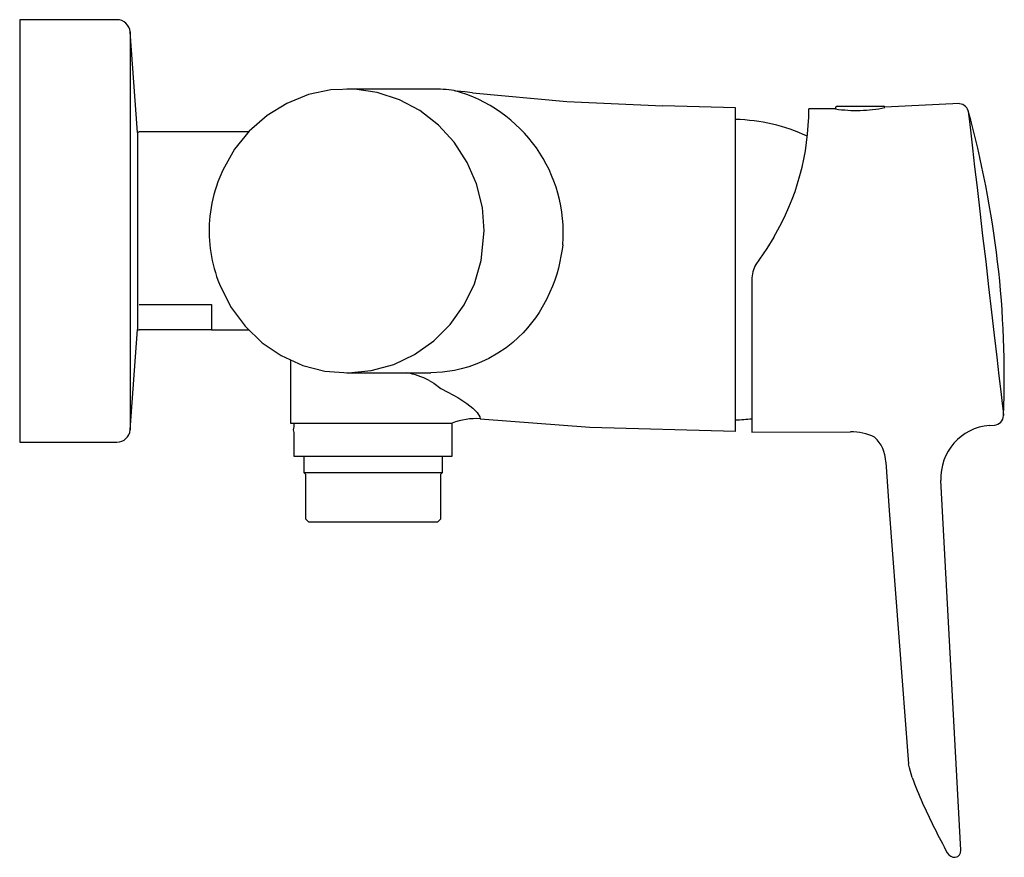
# Model space of a CAD drawing. Header units: millimetres. Extents: x 3993.487 to 3993.636, y 1885.738 to 1885.865.
import ezdxf

# ---------------------------------------------------------------- set-up
doc = ezdxf.new("R2010")
doc.units = ezdxf.units.MM
doc.layers.add('SANINDUSA', color=3, linetype='Continuous')

msp = doc.modelspace()

# ---------------------------------------------------------------- linework, layer by layer
at = {"layer": 'SANINDUSA'}
for p, q in [((3993.501397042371, 1885.86492102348), (3993.486659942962, 1885.86492102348)), ((3993.486659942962, 1885.86492102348), (3993.486659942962, 1885.80092102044)), ((3993.504486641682, 1885.847832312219), (3993.503391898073, 1885.86306439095)), ((3993.503391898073, 1885.86306439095), (3993.503391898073, 1885.802777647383)), ((3993.503391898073, 1885.86306439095), (3993.503391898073, 1885.84692102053)), ((3993.549182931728, 1885.854421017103), (3993.536219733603, 1885.854421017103)), ((3993.595073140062, 1885.85155338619), (3993.584098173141, 1885.851890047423)), ((3993.595073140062, 1885.802556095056), (3993.595073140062, 1885.85155338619)), ((3993.610223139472, 1885.851439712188), (3993.606182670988, 1885.85143047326)), ((3993.610223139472, 1885.851561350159), (3993.610223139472, 1885.851393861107)), ((3993.610473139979, 1885.851811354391), (3993.617473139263, 1885.851811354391)), ((3993.629005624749, 1885.8522169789), (3993.617690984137, 1885.851684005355)), ((3993.504486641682, 1885.847832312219), (3993.504486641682, 1885.818009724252)), ((3993.515736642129, 1885.847921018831), (3993.504736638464, 1885.847921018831)), ((3993.521327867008, 1885.847921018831), (3993.515736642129, 1885.847921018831)), ((3993.597569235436, 1885.825497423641), (3993.597569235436, 1885.802421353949)), ((3993.504736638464, 1885.821783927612), (3993.515736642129, 1885.821783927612)), ((3993.515736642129, 1885.821783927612), (3993.515736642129, 1885.817921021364)), ((3993.503391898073, 1885.818921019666), (3993.503391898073, 1885.802777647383)), ((3993.504486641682, 1885.818171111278), (3993.504486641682, 1885.818009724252)), ((3993.503391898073, 1885.802777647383), (3993.504486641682, 1885.818009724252)), ((3993.515736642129, 1885.817921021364), (3993.504736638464, 1885.817921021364)), ((3993.515736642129, 1885.817921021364), (3993.521385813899, 1885.817921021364)), ((3993.527682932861, 1885.813397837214), (3993.527682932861, 1885.803803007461)), ((3993.536219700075, 1885.811421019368), (3993.548938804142, 1885.811423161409)), ((3993.527682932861, 1885.803803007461), (3993.55218293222, 1885.803803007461)), ((3993.528182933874, 1885.803803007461), (3993.528182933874, 1885.803235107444)), ((3993.55218293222, 1885.798803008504), (3993.55218293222, 1885.803803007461)), ((3993.633528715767, 1885.803444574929), (3993.634294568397, 1885.803511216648)), ((3993.528182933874, 1885.802370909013), (3993.528182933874, 1885.798803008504)), ((3993.597569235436, 1885.802421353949), (3993.612486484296, 1885.802463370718)), ((3993.486659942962, 1885.80092102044), (3993.501397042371, 1885.80092102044)), ((3993.528182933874, 1885.798803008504), (3993.55218293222, 1885.798803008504)), ((3993.529682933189, 1885.798803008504), (3993.529682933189, 1885.796303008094)), ((3993.550682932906, 1885.796303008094), (3993.550682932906, 1885.798803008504)), ((3993.529682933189, 1885.796303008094), (3993.529932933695, 1885.796053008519)), ((3993.529682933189, 1885.796303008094), (3993.550682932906, 1885.796303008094)), ((3993.529932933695, 1885.796053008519), (3993.529932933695, 1885.789303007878)), ((3993.550432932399, 1885.796053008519), (3993.550682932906, 1885.796303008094)), ((3993.550432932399, 1885.789303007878), (3993.550432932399, 1885.796053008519)), ((3993.629218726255, 1885.739099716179), (3993.626205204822, 1885.795099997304)), ((3993.529932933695, 1885.789303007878), (3993.530432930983, 1885.788803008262)), ((3993.540627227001, 1885.788803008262), (3993.530432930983, 1885.788803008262)), ((3993.549932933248, 1885.788803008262), (3993.540627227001, 1885.788803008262)), ((3993.549932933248, 1885.788803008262), (3993.550432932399, 1885.789303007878))]:
    msp.add_line(p, q, dxfattribs=at)
at = {"layer": 'SANINDUSA', "flags": 128}
for points in [[(3993.516694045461, 1885.825450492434), (3993.517038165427, 1885.824580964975), (3993.518693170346, 1885.821328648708), (3993.520792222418, 1885.818491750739), (3993.523395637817, 1885.81598859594), (3993.526284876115, 1885.814029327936), (3993.529543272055, 1885.81255753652), (3993.53289746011, 1885.811696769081), (3993.536444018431, 1885.81142226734), (3993.539885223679, 1885.811757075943), (3993.543320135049, 1885.812710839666), (3993.546460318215, 1885.814203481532), (3993.54939603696, 1885.816277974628), (3993.551880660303, 1885.818760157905), (3993.553985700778, 1885.821721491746), (3993.555534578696, 1885.824913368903), (3993.556572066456, 1885.82842768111), (3993.557031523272, 1885.832921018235), (3993.556744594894, 1885.83647931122), (3993.555858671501, 1885.840037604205), (3993.554448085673, 1885.843297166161), (3993.552472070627, 1885.846351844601), (3993.550096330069, 1885.848945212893), (3993.547252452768, 1885.851151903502), (3993.544179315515, 1885.852786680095), (3993.540788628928, 1885.853896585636), (3993.537365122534, 1885.854388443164), (3993.53381024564, 1885.854276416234), (3993.530422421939, 1885.853569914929), (3993.527104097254, 1885.852248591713), (3993.524133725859, 1885.85042336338), (3993.521425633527, 1885.848041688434), (3993.519207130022, 1885.845303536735), (3993.517414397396, 1885.842130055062), (3993.516674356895, 1885.84033326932)], [(3993.552453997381, 1885.854170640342), (3993.55268702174, 1885.854137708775), (3993.552920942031, 1885.85411004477)], [(3993.555244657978, 1885.853855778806), (3993.554083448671, 1885.853984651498), (3993.552920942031, 1885.85411004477)], [(3993.555244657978, 1885.853855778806), (3993.56954820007, 1885.852524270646), (3993.584098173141, 1885.851890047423)], [(3993.630318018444, 1885.851102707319), (3993.630317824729, 1885.851104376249), (3993.630377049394, 1885.850594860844), (3993.630505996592, 1885.849485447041), (3993.630710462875, 1885.847726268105), (3993.630973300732, 1885.845464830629), (3993.631302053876, 1885.842636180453), (3993.631669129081, 1885.839477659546), (3993.632085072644, 1885.835898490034), (3993.632514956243, 1885.832199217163), (3993.632971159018, 1885.828273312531), (3993.633415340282, 1885.824450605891), (3993.633860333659, 1885.820620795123), (3993.634268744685, 1885.817105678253), (3993.634652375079, 1885.813803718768), (3993.634979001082, 1885.810992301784), (3993.635258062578, 1885.808590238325), (3993.635466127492, 1885.806799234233), (3993.635609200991, 1885.805567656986), (3993.635681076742, 1885.80494891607)], [(3993.600881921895, 1885.831961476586), (3993.599839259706, 1885.830279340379), (3993.598154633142, 1885.827845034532)], [(3993.568908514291, 1885.830832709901), (3993.568818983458, 1885.830095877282), (3993.568268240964, 1885.827300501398), (3993.56800994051, 1885.826378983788), (3993.567713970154, 1885.825465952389), (3993.567380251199, 1885.824563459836), (3993.566477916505, 1885.822555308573), (3993.565324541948, 1885.820553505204), (3993.564787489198, 1885.819764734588), (3993.564205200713, 1885.818987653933), (3993.563576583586, 1885.818225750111), (3993.562900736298, 1885.817482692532), (3993.562176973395, 1885.816762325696), (3993.561351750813, 1885.816023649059), (3993.560333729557, 1885.815218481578), (3993.559103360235, 1885.81438086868), (3993.557697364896, 1885.813580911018), (3993.556615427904, 1885.813066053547), (3993.555896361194, 1885.812768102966), (3993.554666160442, 1885.812334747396), (3993.553539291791, 1885.812016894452), (3993.552526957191, 1885.811792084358), (3993.550695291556, 1885.811523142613), (3993.548938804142, 1885.811423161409)], [(3993.548673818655, 1885.810261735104), (3993.549381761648, 1885.80984115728), (3993.550452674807, 1885.80904501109), (3993.550452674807, 1885.80904501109)], [(3993.550452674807, 1885.80904501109), (3993.551484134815, 1885.808488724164), (3993.553043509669, 1885.80766427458), (3993.554384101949, 1885.806800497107), (3993.555301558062, 1885.806072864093), (3993.555941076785, 1885.805426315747), (3993.556370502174, 1885.804738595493), (3993.556418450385, 1885.804477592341), (3993.556418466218, 1885.80447987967)], [(3993.556418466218, 1885.80447987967), (3993.573038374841, 1885.803207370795), (3993.595073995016, 1885.802586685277)], [(3993.61785980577, 1885.797889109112), (3993.618344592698, 1885.790548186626), (3993.621286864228, 1885.752194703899)], [(3993.621845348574, 1885.750113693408), (3993.621428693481, 1885.751573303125), (3993.621286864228, 1885.752194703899)]]:
    msp.add_lwpolyline(points, dxfattribs=at)
at = {"layer": 'SANINDUSA'}
for centre, radius, start, end in [((3993.50139704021, 1885.862921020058), 0.002000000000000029, 4.110846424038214, 90), ((3993.549182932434, 1885.832921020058), 0.02149999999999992, 81.25556150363, 90), ((3993.546729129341, 1885.832664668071), 0.02225491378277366, 355.2782394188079, 75.0934921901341), ((3993.56807086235, 1885.851350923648), 0.03811189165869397, 329.4193575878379, 0.1195915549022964), ((3993.613327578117, 1885.873334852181), 0.0221595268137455, 261.9466571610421, 271.6694031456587), ((3993.610473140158, 1885.851561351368), 0.0002500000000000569, 90, 180), ((3993.613284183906, 1885.874603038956), 0.02342844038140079, 271.6851290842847, 280.9148934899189), ((3993.617473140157, 1885.851561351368), 0.0002500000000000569, 8.529302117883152, 90), ((3993.628872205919, 1885.850704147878), 0.00150000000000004, 15.46979101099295, 93.9528025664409), ((3993.484731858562, 1885.810797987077), 0.1510625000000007, 357.7806512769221, 15.47483389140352), ((3993.594492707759, 1885.822677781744), 0.02712977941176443, 64.92653783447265, 88.77408276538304), ((3993.504736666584, 1885.847670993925), 0.0002500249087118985, 90.00644394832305, 180.0140434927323), ((3993.536269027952, 1885.833063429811), 0.02089980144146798, 159.6459076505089, 174.2006177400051), ((3993.536562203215, 1885.832877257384), 0.02121085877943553, 173.7803120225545, 200.495863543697), ((3993.602246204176, 1885.825577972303), 0.004677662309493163, 151.0099913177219, 180.9866737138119), ((3993.504736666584, 1885.818171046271), 0.0002500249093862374, 179.9851029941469, 269.9935561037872), ((3993.543035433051, 1885.799544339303), 0.01211007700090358, 62.25129423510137, 79.35165645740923), ((3993.634182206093, 1885.805007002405), 0.001500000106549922, 274.2959475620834, 357.8208675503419), ((3993.529084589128, 1885.802803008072), 0.0009999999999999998, 154.3766939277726, 205.6233060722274), ((3993.555904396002, 1885.794106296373), 0.0103863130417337, 87.16298818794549, 110.9961124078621), ((3993.594492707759, 1885.831424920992), 0.02712977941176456, 271.2259172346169, 276.5394965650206), ((3993.634129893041, 1885.795531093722), 0.007936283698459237, 94.3443441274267, 183.0976067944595), ((3993.50139704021, 1885.802921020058), 0.001999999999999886, 270, 355.8891535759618), ((3993.612742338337, 1885.7946846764), 0.007782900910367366, 63.96573437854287, 91.88387320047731), ((3993.612508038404, 1885.797793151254), 0.005330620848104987, 1.54696157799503, 46.78199515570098), ((3993.666682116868, 1885.766021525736), 0.04757515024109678, 199.534397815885, 204.54896351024), ((3993.733203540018, 1885.796167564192), 0.1206084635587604, 204.4460332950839, 208.4501379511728), ((3993.628245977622, 1885.738994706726), 0.0009730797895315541, 277.3689545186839, 6.212321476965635), ((3993.628365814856, 1885.739436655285), 0.001407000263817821, 211.0738843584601, 270.2023180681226)]:
    msp.add_arc(centre, radius, start, end, dxfattribs=at)

doc.saveas('drawing.dxf')
